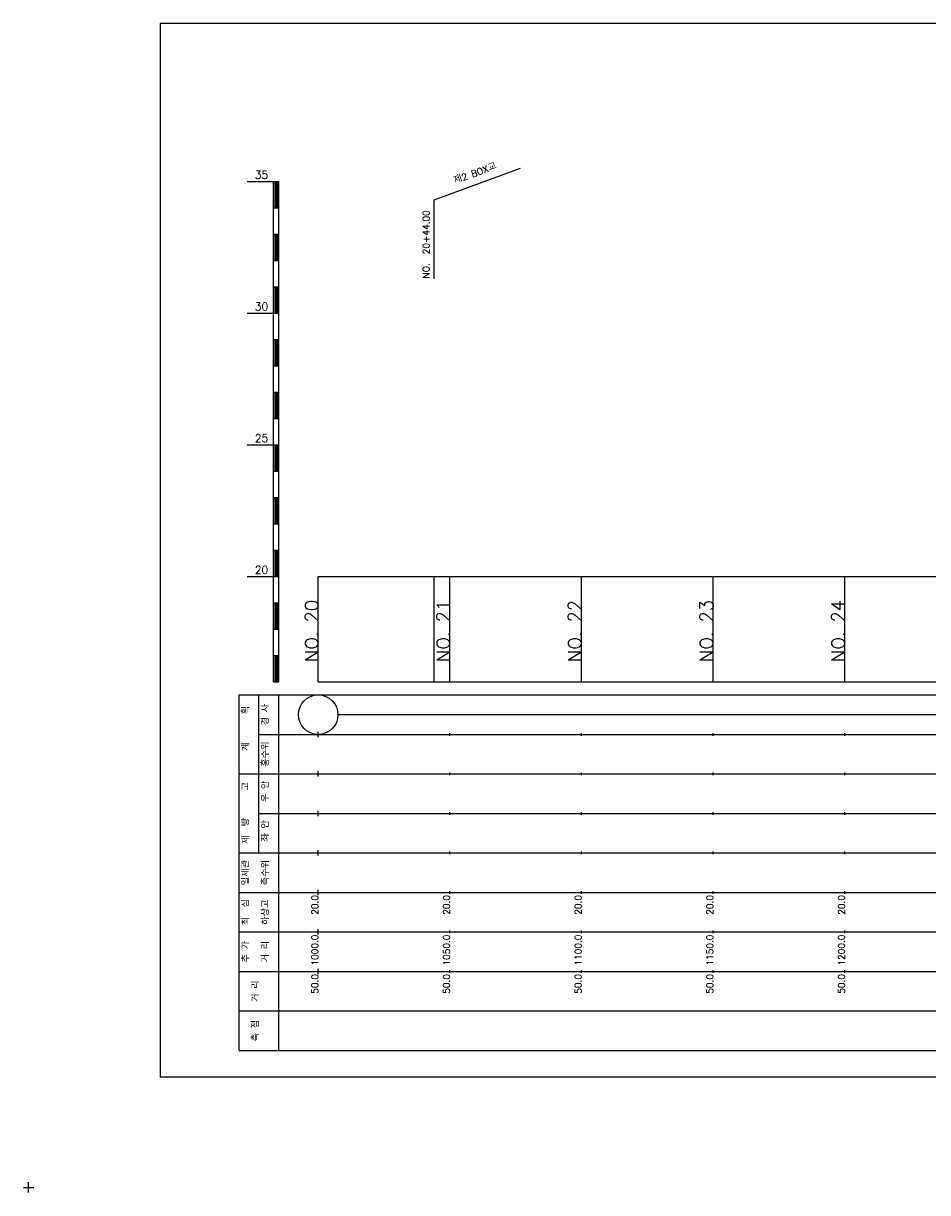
# Model space of a CAD drawing. Extents: x -2 to 685, y -2 to 1891.
# Tile 5 of 8: x -2 to 342, y 964 to 1408. Entities that reach past the tile are written whole.
import ezdxf
from ezdxf.enums import TextEntityAlignment as Align

# ---------------------------------------------------------------- set-up
doc = ezdxf.new("R2010")
doc.units = 0
doc.header["$LTSCALE"] = 5
for name, color, linetype in [('BOX', 5, 'CONTINUOUS'), ('DT1', 3, 'CONTINUOUS'), ('LT1', 4, 'CONTINUOUS'), ('ST1', 7, 'CONTINUOUS')]:
    doc.layers.add(name, color=color, linetype=linetype)
doc.styles.add('GHS', font='ROMANS.shx', dxfattribs={"bigfont": 'GHS.shx'})

msp = doc.modelspace()

# ---------------------------------------------------------------- linework, layer by layer
at = {"layer": 'BOX'}
msp.add_lwpolyline([(50, 1008), (650, 1008), (650, 1408), (50, 1408), (50, 1008)], dxfattribs=at)
at = {"layer": 'DT1'}
for p, q in [((110, 1189.08), (110, 1191.08)), ((160, 1189.58), (160, 1190.58)), ((210, 1189.58), (210, 1190.58)), ((260, 1189.58), (260, 1190.58)), ((310, 1189.58), (310, 1190.58))]:
    msp.add_line(p, q, dxfattribs=at)
at = {"layer": 'LT1', "linetype": 'CONTINUOUS'}
for p, q in [((154, 1341), (186.89, 1352.97)), ((154, 1311), (154, 1341))]:
    msp.add_line(p, q, dxfattribs=at)
at = {"layer": 'LT1'}
for p, q in [((83, 1348), (93, 1348)), ((93, 1158), (93, 1348)), ((93, 1348), (95, 1348)), ((93.5, 1347.8), (93.5, 1338.2)), ((94, 1347.8), (94, 1338.2)), ((94.5, 1347.8), (94.5, 1338.2)), ((95, 1158), (95, 1348)), ((93, 1338), (95, 1338)), ((93, 1328), (95, 1328)), ((93.5, 1327.8), (93.5, 1318.2)), ((94, 1327.8), (94, 1318.2)), ((94.5, 1327.8), (94.5, 1318.2)), ((93, 1318), (95, 1318)), ((93, 1308), (95, 1308)), ((93.5, 1307.8), (93.5, 1298.2)), ((94, 1307.8), (94, 1298.2)), ((94.5, 1307.8), (94.5, 1298.2)), ((83, 1298), (93, 1298)), ((93, 1298), (95, 1298)), ((93, 1288), (95, 1288)), ((93.5, 1287.8), (93.5, 1278.2)), ((94, 1287.8), (94, 1278.2)), ((94.5, 1287.8), (94.5, 1278.2)), ((93, 1278), (95, 1278)), ((93, 1268), (95, 1268)), ((93.5, 1267.8), (93.5, 1258.2)), ((94, 1267.8), (94, 1258.2)), ((94.5, 1267.8), (94.5, 1258.2)), ((93, 1258), (95, 1258)), ((83, 1248), (93, 1248)), ((93, 1248), (95, 1248)), ((93.5, 1247.8), (93.5, 1238.2)), ((94, 1247.8), (94, 1238.2)), ((94.5, 1247.8), (94.5, 1238.2)), ((93, 1238), (95, 1238)), ((93, 1228), (95, 1228)), ((93.5, 1227.8), (93.5, 1218.2)), ((94, 1227.8), (94, 1218.2)), ((94.5, 1227.8), (94.5, 1218.2)), ((93, 1218), (95, 1218)), ((93, 1208), (95, 1208)), ((93.5, 1207.8), (93.5, 1198.2)), ((94, 1207.8), (94, 1198.2)), ((94.5, 1207.8), (94.5, 1198.2)), ((83, 1198), (93, 1198)), ((93, 1198), (95, 1198)), ((110, 1158), (110, 1198)), ((154, 1158), (154, 1198)), ((160, 1158), (160, 1198)), ((210, 1158), (210, 1198)), ((260, 1158), (260, 1198)), ((310, 1158), (310, 1198)), ((93, 1188), (95, 1188)), ((93.5, 1187.8), (93.5, 1178.2)), ((94, 1187.8), (94, 1178.2)), ((94.5, 1187.8), (94.5, 1178.2)), ((93, 1178), (95, 1178)), ((93, 1168), (95, 1168)), ((93.5, 1167.8), (93.5, 1158.2)), ((94, 1167.8), (94, 1158.2)), ((94.5, 1167.8), (94.5, 1158.2)), ((93, 1158), (95, 1158)), ((110, 1158), (610, 1158)), ((110, 1137), (110, 1139)), ((160, 1137.5), (160, 1138.5)), ((210, 1137.5), (210, 1138.5)), ((260, 1137.5), (260, 1138.5)), ((310, 1137.5), (310, 1138.5)), ((110, 1122), (110, 1124)), ((160, 1122.5), (160, 1123.5)), ((210, 1122.5), (210, 1123.5)), ((260, 1122.5), (260, 1123.5)), ((310, 1122.5), (310, 1123.5)), ((110, 1107), (110, 1109)), ((160, 1107.5), (160, 1108.5)), ((210, 1107.5), (210, 1108.5)), ((260, 1107.5), (260, 1108.5)), ((310, 1107.5), (310, 1108.5)), ((110, 1092), (110, 1094)), ((160, 1092.5), (160, 1093.5)), ((210, 1092.5), (210, 1093.5)), ((260, 1092.5), (260, 1093.5)), ((310, 1092.5), (310, 1093.5)), ((110, 1077), (110, 1079)), ((160, 1077.5), (160, 1078.5)), ((210, 1077.5), (210, 1078.5)), ((260, 1077.5), (260, 1078.5)), ((310, 1077.5), (310, 1078.5)), ((110, 1062), (110, 1064)), ((160, 1062.5), (160, 1063.5)), ((210, 1062.5), (210, 1063.5)), ((260, 1062.5), (260, 1063.5)), ((310, 1062.5), (310, 1063.5)), ((110, 1047), (110, 1049)), ((160, 1047.5), (160, 1048.5)), ((210, 1047.5), (210, 1048.5)), ((260, 1047.5), (260, 1048.5)), ((310, 1047.5), (310, 1048.5))]:
    msp.add_line(p, q, dxfattribs=at)
msp.add_lwpolyline([(110, 1198), (160, 1198), (210, 1198), (260, 1198), (310, 1198), (360, 1198), (410, 1198), (460, 1198), (510, 1198), (560, 1198), (610, 1198)], dxfattribs=at)
at = {"layer": 'ST1'}
for p, q in [((80, 1018), (80, 1153)), ((80, 1153), (623, 1153)), ((87.5, 1123), (87.5, 1153)), ((95, 1018), (95, 1153)), ((87.5, 1138), (623, 1138)), ((80, 1123), (623, 1123)), ((87.5, 1093), (87.5, 1123)), ((87.5, 1108), (623, 1108)), ((80, 1093), (623, 1093)), ((80, 1078), (623, 1078)), ((80, 1063), (623, 1063)), ((80, 1048), (623, 1048)), ((80, 1033), (623, 1033)), ((80, 1018), (623, 1018)), ((0, 964), (0, 968)), ((-2, 966), (2, 966))]:
    msp.add_line(p, q, dxfattribs=at)
at = {"layer": 'ST1', "linetype": 'CONTINUOUS'}
msp.add_line((117.5, 1145.5), (602.5, 1145.5), dxfattribs=at)
msp.add_circle((110, 1145.5), 7.5, dxfattribs=at)

# ---------------------------------------------------------------- texts
at = {"layer": 'DT1', "linetype": 'CONTINUOUS', "style": 'GHS'}
for s, rotation, p in [('제2 BOX교', 20, (170, 1349.99)), ('  획', 90, (83.75, 1145.5)), ('경 사', 90, (91.25, 1145.5)), ('   계', 90, (83.75, 1130.5)), ('홍수위', 90, (91.25, 1130.5)), (' 우 안', 90, (91.25, 1115.5)), ('   고', 90, (83.75, 1115.5)), (' 제  방', 90, (83.75, 1100.5)), (' 좌 안', 90, (91.25, 1100.5)), ('일제관', 90, (83.75, 1085.5)), ('측수위', 90, (91.25, 1085.5)), ('하상고', 90, (91.25, 1070.5)), ('최  심', 90, (83.75, 1070.5)), ('추 가', 90, (83.75, 1055.5)), ('거 리', 90, (91.25, 1055.5)), ('거 리', 90, (87.5, 1040.5)), ('측 점', 90, (87.5, 1025.5))]:
    msp.add_text(s, height=2.5, rotation=rotation, dxfattribs=at).set_placement(p, align=Align.CENTER)
at = {"layer": 'DT1', "style": 'GHS'}
for s, p in [('35', (91, 1349)), ('30', (91, 1299)), ('25', (91, 1249)), ('20', (91, 1199))]:
    msp.add_text(s, height=3, dxfattribs=at).set_placement(p, align=Align.RIGHT)
at = {"layer": 'DT1', "linetype": 'CONTINUOUS', "style": 'GHS'}
msp.add_text('NO.  20+44.00', height=2.5, rotation=90, dxfattribs=at).set_placement((152.25, 1311.12))
at = {"layer": 'DT1', "style": 'GHS'}
for s, height, p in [('NO. 20', 5, (110, 1189.08)), ('NO. 21', 5, (160, 1189.08)), ('NO. 22', 5, (210, 1189.08)), ('NO. 23', 5, (260, 1189.08)), ('NO. 24', 5, (310, 1189.08)), (' 20.0', 2.5, (110, 1077)), (' 20.0', 2.5, (160, 1077)), (' 20.0', 2.5, (210, 1077)), (' 20.0', 2.5, (260, 1077)), (' 20.0', 2.5, (310, 1077)), ('  1000.0', 2.5, (110, 1062)), ('  1050.0', 2.5, (160, 1062)), ('  1100.0', 2.5, (210, 1062)), ('  1150.0', 2.5, (260, 1062)), ('  1200.0', 2.5, (310, 1062)), ('  50.0', 2.5, (110, 1047)), ('  50.0', 2.5, (160, 1047)), ('  50.0', 2.5, (210, 1047)), ('  50.0', 2.5, (260, 1047)), ('  50.0', 2.5, (310, 1047))]:
    msp.add_text(s, height=height, rotation=90, dxfattribs=at).set_placement(p, align=Align.RIGHT)

doc.saveas('drawing.dxf')
